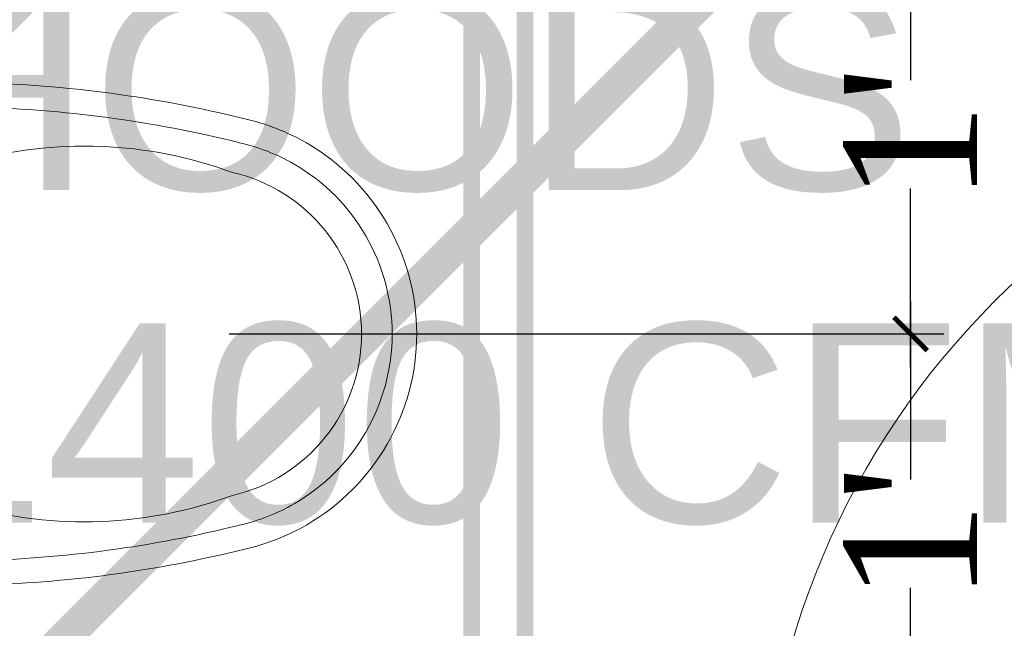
# Model space of a CAD drawing. Header units: inches. Extents: x 105152 to 158499, y 12149 to 30915.
# Tile 194 of 256: x 126771 to 126800, y 21495 to 21513. Entities that reach past the tile are written whole.
import ezdxf

# ---------------------------------------------------------------- set-up
doc = ezdxf.new("R2010")
doc.units = ezdxf.units.IN
doc.header["$MEASUREMENT"] = 0
doc.header["$PDMODE"] = 34
for name, color, linetype in [('0-SA-DUCT', 250, 'Continuous'), ('PP--DIM', 7, 'Continuous'), ('PP-HVAC- GRILL', 1, 'Continuous')]:
    doc.layers.add(name, color=color, linetype=linetype)
for name, color, linetype, lineweight in [('AR - PLAN', 251, 'Continuous', 5), ('DIFFUSER', 3, 'Continuous', 30), ('DRAINAGE ', 7, 'Continuous', 9), ('EXHAUST AIR DUCT', 13, 'Continuous', 35), ('HVAC SERVICE', 1, 'Continuous', 35), ('HVAC TEXT PP', 104, 'Continuous', 20), ('PD_FIXTURE', 21, 'Continuous', 25), ('PP- 75DIA Soil Waste Sewer pipe', 90, 'Continuous', 9), ('PP-Domestic  Cold Water Supply', 5, 'Continuous', 25), ('PP-Soil Pipe', 1, 'Continuous', 25), ('RO WATER ', 15, 'Continuous', 15), ('WATER SUPPLY ', 7, 'Continuous', 9)]:
    doc.layers.add(name, color=color, linetype=linetype, lineweight=lineweight)
doc.styles.get("Standard").update_dxf_attribs({"font": 'arial.ttf', "height": 6})
doc.styles.add('TIMES NEW ROMAN', font='times.ttf')
doc.dimstyles.new('PP-DIM', dxfattribs={"dimtxt": 4, "dimasz": 1, "dimexe": 1, "dimexo": 1, "dimgap": 0.09, "dimtad": 0, "dimdec": 0, "dimzin": 0, "dimdsep": 46, "dimlunit": 4, "dimtxsty": 'TIMES NEW ROMAN', "dimblk": 'ARCHTICK', "dimcen": 0.09, "dimdle": 1, "dimclrd": 256, "dimclre": 256, "dimclrt": 256, "dimadec": 0, "dimazin": 0, "dimtfac": 1, "dimtdec": 4, "dimtofl": 0, "dimtmove": 1, "dimatfit": 3, "dimfxl": 1, "dimtolj": 1, "dimtzin": 0, "dimlwd": -1, "dimlwe": -1, "dimarcsym": 0})

# ---------------------------------------------------------------- blocks, each defined once
blk = doc.blocks.new('zw$E1C9')
at = {"layer": '0-SA-DUCT', "color": 1}
for p, q in [((0, 3.743858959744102), (5.99999999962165, 9.743858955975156)), ((0, 9.743858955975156), (5.99999999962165, 3.743858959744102)), ((0, 8.743858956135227), (5.99999999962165, 8.743858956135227)), ((0, 7.74385895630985), (5.99999999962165, 7.74385895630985)), ((0, 6.743858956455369), (5.99999999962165, 6.743858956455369)), ((5.99999999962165, 5.74385895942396), (0, 5.74385895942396)), ((5.99999999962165, 4.743858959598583), (0, 4.743858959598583))]:
    blk.add_line(p, q, dxfattribs=at)
at = {"layer": '0-SA-DUCT', "color": 1, "lineweight": 30}
blk.add_lwpolyline([(0, 9.743858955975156), (5.99999999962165, 9.743858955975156), (5.99999999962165, 3.743858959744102), (0, 3.743858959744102)], close=True, dxfattribs=at)
at = {"layer": 'DIFFUSER', "color": 3, "extrusion": (2.8008928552e-06, 4.46e-14, 0.9999999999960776)}
for p, q in [((2.382324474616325, 12.58816672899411, -6.672635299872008e-06), (2.382324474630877, 13.48771791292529, -6.672635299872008e-06)), ((2.382324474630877, 13.48771791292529, -6.672635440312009e-06), (3.617675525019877, 13.48771791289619, -1.013272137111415e-05)), ((3.617675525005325, 12.58816672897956, -1.013272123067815e-05), (3.617675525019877, 13.48771791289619, -1.013272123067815e-05)), ((2.999999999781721, 10.09744650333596, -8.402677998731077e-06), (1.508865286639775, 12.58816672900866, -4.226169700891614e-06)), ((1.508865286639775, 12.58816672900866, -4.226169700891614e-06), (2.382324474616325, 12.58816672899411, -6.672635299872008e-06)), ((2.999999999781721, 10.09744650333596, -8.402677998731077e-06), (4.491134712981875, 12.58816672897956, -1.257918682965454e-05)), ((4.491134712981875, 12.58816672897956, -1.257918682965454e-05), (3.617675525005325, 12.58816672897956, -1.013272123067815e-05))]:
    blk.add_line(p, q, dxfattribs=at)
at = {"layer": 'DIFFUSER', "color": 8, "extrusion": (-4.46e-14, -2.8008928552e-06, 0.9999999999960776)}
blk.add_line((0.9999999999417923, 8.74385895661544, -2.800892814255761e-06), (0.9999999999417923, 8.74385895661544, -2.800892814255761e-06), dxfattribs=at)
at = {"layer": 'DIFFUSER', "color": 3, "extrusion": (2.8008928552e-06, -4.46e-14, 0.9999999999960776)}
for p, q in [((2.999999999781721, 3.390271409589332, -8.402677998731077e-06), (1.508865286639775, 0.8995511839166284, -4.226169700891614e-06)), ((2.999999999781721, 3.390271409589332, -8.402677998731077e-06), (4.491134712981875, 0.8995511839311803, -1.257918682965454e-05)), ((1.508865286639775, 0.8995511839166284, -4.226169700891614e-06), (2.382324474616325, 0.8995511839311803, -6.672635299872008e-06)), ((2.382324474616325, 0.8995511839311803, -6.672635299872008e-06), (2.382324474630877, 0, -6.672635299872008e-06)), ((4.491134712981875, 0.8995511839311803, -1.257918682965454e-05), (3.617675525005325, 0.8995511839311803, -1.013272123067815e-05)), ((3.617675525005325, 0.8995511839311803, -1.013272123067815e-05), (3.617675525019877, 2.91038304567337e-11, -1.013272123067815e-05)), ((2.382324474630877, 0, -6.672635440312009e-06), (3.617675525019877, 2.91038304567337e-11, -1.013272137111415e-05))]:
    blk.add_line(p, q, dxfattribs=at)
blk = doc.blocks.new('HVAC SERVICE')
at = {"layer": 'EXHAUST AIR DUCT'}
for p, q in [((599.741244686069, -95.68260064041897, 0.0001581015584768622), (599.741244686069, -103.682600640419, 0.0001581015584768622)), ((599.741244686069, -95.68260064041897, 0.0001581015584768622), (664.3168820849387, -95.68260064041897, 0.0001581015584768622)), ((599.741244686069, -103.682600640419, 0.0001581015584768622), (667.7948409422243, -103.682600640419, 0.0001581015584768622))]:
    blk.add_line(p, q, dxfattribs=at)
at = {"layer": 'PP-HVAC- GRILL', "lineweight": 30, "ltscale": 1000, "xscale": 0.6666666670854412, "yscale": 0.6666666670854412, "zscale": 0.6666666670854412, "rotation": 90}
blk.add_blockref('zw$E1C9', (606.2371506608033, -101.8931792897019, 0.0001581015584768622), dxfattribs=at)
at = {"layer": 'HVAC TEXT PP', "insert": (594.8658144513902, -78.67298065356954), "char_height": 6, "attachment_point": 1, "bg_fill": 2}
blk.add_mtext_dynamic_manual_height_columns('\\pxql;3#EXHAUST AIR \\PHOODS\\P1400 CFM EACH', width=135.3111622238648, gutter_width=50, heights=[-27.14], dxfattribs=at)
blk = doc.blocks.new('_ArchTick')
at = {"color": 0, "linetype": 'ByBlock', "const_width": 0.15}
blk.add_lwpolyline([(-0.5, -0.5), (0.5, 0.5)], dxfattribs=at)
blk = doc.blocks.new('*D749')
at = {"layer": 'Defpoints', "color": 0}
for p in [(218.701360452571, 238.7163602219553), (216.7088412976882, 226.7163587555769), (238.1800921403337, 226.7163587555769)]:
    blk.add_point(p, dxfattribs=at)
at = {"layer": 'PP--DIM', "ltscale": 12}
for p, q in [((238.1800921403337, 239.7163602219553), (238.1800921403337, 234.3434899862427)), ((219.701360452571, 238.7163602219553), (239.1800921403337, 238.7163602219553)), ((238.1800921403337, 225.7163587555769), (238.1800921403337, 231.0892289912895)), ((217.7088412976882, 226.7163587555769), (239.1800921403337, 226.7163587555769))]:
    blk.add_line(p, q, dxfattribs=at)
at = {"layer": 'PP--DIM'}
for p, rotation in [((238.1800921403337, 238.7163602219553), 90), ((238.1800921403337, 226.7163587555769), 270)]:
    blk.add_blockref('_ArchTick', p, dxfattribs=dict(at, rotation=rotation))
at = {"layer": 'PP--DIM', "insert": (238.1800921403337, 232.7163594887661), "char_height": 4, "attachment_point": 5, "rotation": 90, "style": 'TIMES NEW ROMAN'}
blk.add_mtext("\\A1;1'", dxfattribs=at)
blk = doc.blocks.new('*D750')
at = {"layer": 'Defpoints', "color": 0}
for p in [(216.7088412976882, 226.7163587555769), (217.0818780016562, 214.716360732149), (238.1800921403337, 214.716360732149)]:
    blk.add_point(p, dxfattribs=at)
at = {"layer": 'PP--DIM', "ltscale": 12}
for p, q in [((238.1800921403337, 227.7163587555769), (238.1800921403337, 222.3434902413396)), ((217.7088412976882, 226.7163587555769), (239.1800921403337, 226.7163587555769)), ((238.1800921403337, 213.716360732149), (238.1800921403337, 219.0892292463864)), ((218.0818780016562, 214.716360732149), (239.1800921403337, 214.716360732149))]:
    blk.add_line(p, q, dxfattribs=at)
at = {"layer": 'PP--DIM'}
for p, rotation in [((238.1800921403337, 226.7163587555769), 90), ((238.1800921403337, 214.716360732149), 270)]:
    blk.add_blockref('_ArchTick', p, dxfattribs=dict(at, rotation=rotation))
at = {"layer": 'PP--DIM', "insert": (238.1800921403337, 220.716359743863), "char_height": 4, "attachment_point": 5, "rotation": 90, "style": 'TIMES NEW ROMAN'}
blk.add_mtext("\\A1;1'", dxfattribs=at)
blk = doc.blocks.new('DRAINAGE')
at = {"layer": 'PP- 75DIA Soil Waste Sewer pipe', "ltscale": 0.015, "const_width": 0.9999999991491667}
blk.add_lwpolyline([(549.0671000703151, 576.6639591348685), (508.5928385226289, 536.1896975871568)], dxfattribs=at)
at = {"layer": 'PP-Soil Pipe', "color": 1, "ltscale": 0.015, "const_width": 0.9999999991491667}
blk.add_lwpolyline([(500.6089406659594, 548.66868303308), (534.1492172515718, 582.2089596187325)], dxfattribs=at)
blk = doc.blocks.new('A$C24556D30')
at = {"color": 251, "lineweight": 5}
for p, q in [((170.0000553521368, 400.0000540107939), (170.0000553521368, 20.00005401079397)), ((300.0000553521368, 210.000054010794), (300.0000553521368, 292.2294342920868)), ((300.0000553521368, 210.000054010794), (300.0000553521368, 127.7706737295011))]:
    blk.add_line(p, q, dxfattribs=at)
for points in [[(279.8877858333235, 412.5391608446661, 0.027530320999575), (170.0000553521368, 400.0000540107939, 0.027530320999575)], [(569.74867281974, 385.5564478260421, 0.0549045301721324), (350.0000553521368, 415.000054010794, 0.0549045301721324)], [(564.9384326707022, 366.1435245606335, 0.0549045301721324), (349.5301892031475, 395.0055741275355, 0.0549045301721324)], [(300.0000553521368, 210.000054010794), (300.0000553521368, 290.000054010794, 0.7043924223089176)], [(300.0000553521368, 210.000054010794), (300.0000553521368, 130.0000540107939, -0.7043924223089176)], [(564.9384326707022, 53.85658346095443, -0.0549045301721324), (349.5301892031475, 24.99453389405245, -0.0549045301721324)], [(569.74867281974, 34.44366019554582, -0.0549045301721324), (350.0000553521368, 5.000054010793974, -0.0549045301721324)], [(170.0000553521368, 20.00005401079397, 0.0275303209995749), (279.8877858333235, 7.460947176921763, 0.0275303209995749)]]:
    blk.add_lwpolyline(points, format="xyb", dxfattribs=at)
for centre, radius, start, end in [((279.9358992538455, 412.5424842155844), 20, 184.5904764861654, 273.8822723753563), ((350.0000553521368, -584.9999459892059), 1000, 90, 94.02043563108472), ((350.0000553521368, -584.9999459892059), 980, 90, 94.02043563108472), ((530.0000553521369, 210.000054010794), 180, 59.99999999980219, 77.24246783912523), ((439.0485481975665, 15.1852102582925), 348.1009654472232, 69.7009941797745, 105.9249351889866), ((530.0000553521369, 210.000054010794), 160, 59.99999999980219, 77.24246783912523), ((530.0000553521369, 210.000054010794), 180, 0, 59.99999999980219), ((360.0000553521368, 292.2294342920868), 60, 105.9249351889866, 180), ((530.0000553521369, 210.000054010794), 160, 0, 59.99999999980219), ((530.0000553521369, 210.000054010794), 135, 0, 77.24246783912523), ((530.0000553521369, 210.000054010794), 135, 282.7575321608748, 0), ((530.0000553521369, 210.000054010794), 160, 300.0000000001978, 0), ((530.0000553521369, 210.000054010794), 180, 300.0000000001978, 0), ((360.0000553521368, 127.7706737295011), 60, 180, 254.0750648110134), ((439.0485481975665, 404.8148977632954), 348.1009654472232, 254.0750648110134, 290.2990058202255), ((530.0000553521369, 210.000054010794), 160, 282.7575321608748, 300.0000000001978), ((530.0000553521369, 210.000054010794), 180, 282.7575321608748, 300.0000000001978), ((279.9358992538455, 7.457623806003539), 20, 86.1177276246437, 175.4095235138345), ((350.0000553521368, 1005.000054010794), 980, 265.9795643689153, 270), ((350.0000553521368, 1005.000054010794), 1000, 265.9795643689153, 270)]:
    blk.add_arc(centre, radius, start, end, dxfattribs=at)
blk = doc.blocks.new('FIRST FLOOR PLAN 0')
at = {"layer": 'PD_FIXTURE', "color": 251, "lineweight": 5, "ltscale": 12}
blk.add_arc((-470.9997091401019, -114.9998080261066), 24, 90, 180, dxfattribs=at)
at = {"layer": 'PD_FIXTURE', "color": 251, "ltscale": 12, "xscale": -0.03684210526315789, "yscale": 0.03684210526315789, "zscale": 0.03684210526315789, "rotation": 180}
blk.add_blockref('A$C24556D30', (-531.4814300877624, -91.26296393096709), dxfattribs=at)
blk = doc.blocks.new('WATER SUPPLY')
at = {"layer": 'PP-Domestic  Cold Water Supply'}
blk.add_lwpolyline([(347.3053937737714, 300.896181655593, 0.4999999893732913, 0.4999999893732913, 0), (226.5973912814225, 300.896181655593, 0.4999999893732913, 0.4999999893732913, 0), (226.5973912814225, 119.317205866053, 0.4999999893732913, 0.4999999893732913, 0), (201.5567431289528, 119.317205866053, 0.4999999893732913, 0.4999999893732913, 0)], format="xyseb", dxfattribs=at)
at = {"layer": 'RO WATER ', "const_width": 0.5}
blk.add_lwpolyline([(370.4267271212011, 304.8220357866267), (224.9898114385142, 304.8220357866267), (224.9898114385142, 100.8209455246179)], dxfattribs=at)
at = {"layer": 'PP--DIM', "ltscale": 12}
for base, p1, p2, picture, middle in [((238.1800921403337, 226.7163587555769), (218.701360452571, 238.7163602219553), (216.7088412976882, 226.7163587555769), '*D749', (238.1800921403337, 232.7163594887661)), ((238.1800921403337, 214.716360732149), (216.7088412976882, 226.7163587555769), (217.0818780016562, 214.716360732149), '*D750', (238.1800921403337, 220.716359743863))]:
    dim = blk.add_linear_dim(base=base, p1=p1, p2=p2, angle=90, dimstyle='PP-DIM', override={"dimblk": 'ArchTick'}, dxfattribs=at)
    dim.commit()
    dim.dimension.update_dxf_attribs({"geometry": picture, "text_midpoint": middle})

msp = doc.modelspace()

# ---------------------------------------------------------------- block references
at = {"layer": 'HVAC SERVICE'}
msp.add_blockref('HVAC SERVICE', (126172.1612291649, 21602.49829319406), dxfattribs=at)

# ---------------------------------------------------------------- next in the draw order: block references
at = {"layer": 'WATER SUPPLY '}
msp.add_blockref('WATER SUPPLY', (126559.4972756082, 21276.78212641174), dxfattribs=at)

# ---------------------------------------------------------------- next in the draw order: block references
at = {"layer": 'DRAINAGE '}
msp.add_blockref('DRAINAGE', (126262.8934601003, 20957.40614984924), dxfattribs=at)

# ---------------------------------------------------------------- next in the draw order: block references
at = {"layer": 'AR - PLAN', "color": 251}
msp.add_blockref('FIRST FLOOR PLAN 0', (127288.1612291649, 21602.49829319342), dxfattribs=at)

doc.saveas('drawing.dxf')
